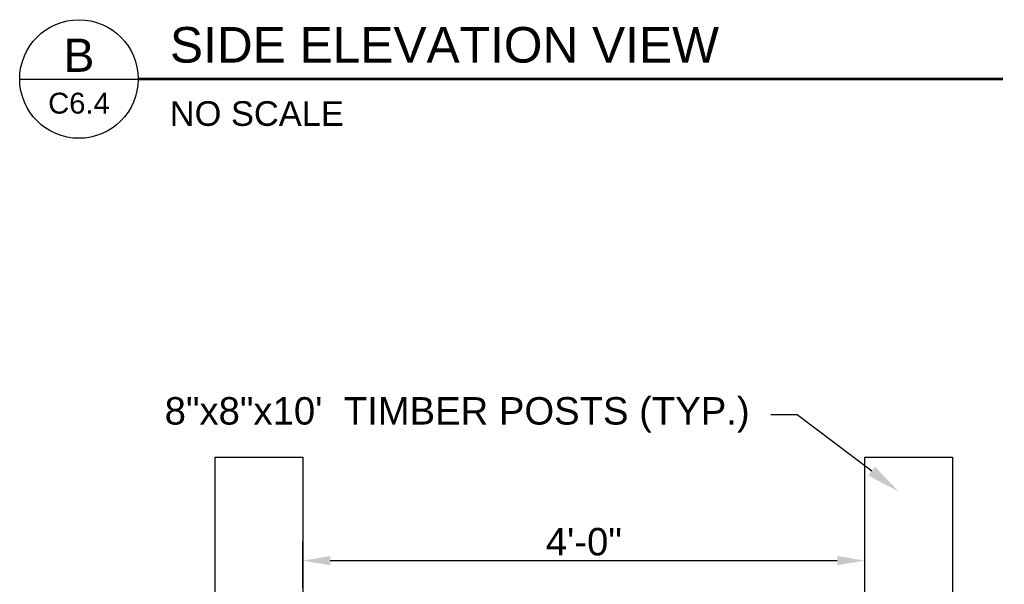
# Model space of a CAD drawing. Header units: feet. Extents: x -114 to 1432, y 355 to 669.
# Tile 90 of 195: x 102 to 186, y 495 to 544. Entities that reach past the tile are written whole.
import ezdxf
from ezdxf import colors
from ezdxf.entities.mleader import LeaderData, LeaderLine
from ezdxf.enums import TextEntityAlignment as Align
from ezdxf.math import Vec2, Vec3

# ---------------------------------------------------------------- set-up
doc = ezdxf.new("R2010")
doc.units = ezdxf.units.FT
doc.header["$MEASUREMENT"] = 0
for name, color, linetype in [('A-POSTS&BEAMS', 5, 'Continuous'), ('G-ANNO-DIM', 2, 'Continuous'), ('G-ANNO-TXT', 7, 'Continuous'), ('Z-SYMS-GENL', 7, 'Continuous')]:
    doc.layers.add(name, color=color, linetype=linetype)
doc.styles.add('Arial', font='arial.ttf')
doc.dimstyles.new('MS-16A', dxfattribs={"dimscale": 13, "dimtxt": 0.18, "dimasz": 0.18, "dimexe": 0.125, "dimexo": 0.0625, "dimgap": 0.03125, "dimtad": 1, "dimdec": 3, "dimzin": 3, "dimdsep": 46, "dimlunit": 4, "dimtxsty": 'Arial', "dimcen": 0.03125, "dimclrd": 2, "dimclre": 2, "dimclrt": 7, "dimadec": 1, "dimazin": 0, "dimtfac": 1, "dimtdec": 3, "dimtofl": 0, "dimtmove": 0, "dimatfit": 3, "dimfxl": 1, "dimtolj": 1, "dimtzin": 0, "dimarcsym": 0})

# ---------------------------------------------------------------- blocks, each defined once
blk = doc.blocks.new('DETAIL-TITLE')
at = {"color": 7, "linetype": 'Continuous'}
blk.add_line((-0.3125, 0), (0.3125, 0), dxfattribs=at)
blk.add_circle((0, 0), 0.3125, dxfattribs=at)
at = {"layer": 'Z-SYMS-GENL', "linetype": 'Continuous', "const_width": 0.0156}
blk.add_lwpolyline([(0.3125, 0), (4.8729, 0)], dxfattribs=at)
at = {"style": 'Arial'}
blk.add_attdef('SCALE', (0.4789, -0.2469), '', height=0.13, dxfattribs=at)
at = {"layer": 'Z-SYMS-GENL', "style": 'Arial'}
blk.add_attdef('DETAIL_TITLE', (0.4798, 0.0866), '', height=0.1875, dxfattribs=at)
at = {"layer": 'Z-SYMS-GENL', "linetype": 'Continuous', "style": 'Arial'}
for tag, height, p in [('X', 0.175, (0, 0.1252)), ('XX', 0.11, (0, -0.1272))]:
    blk.add_attdef(tag, text='', height=height, dxfattribs=at).set_placement(p, align=Align.MIDDLE)
blk = doc.blocks.new('*D654')
at = {"layer": 'Defpoints', "color": 0, "transparency": 16777216}
for p in [(174.35, 497.332), (126.35, 494.158), (174.35, 494.158)]:
    blk.add_point(p, dxfattribs=at)
at = {"layer": 'G-ANNO-DIM', "color": 2, "lineweight": -2, "transparency": 16777216}
for p, q in [((126.35, 494.971), (126.35, 498.957)), ((174.35, 494.971), (174.35, 498.957)), ((128.69, 497.332), (172.01, 497.332))]:
    blk.add_line(p, q, dxfattribs=at)
at = {"layer": 'G-ANNO-DIM', "color": 2, "transparency": 16777216}
for points in [[(128.69, 497.722), (128.69, 496.942), (126.35, 497.332)], [(172.01, 497.722), (172.01, 496.942), (174.35, 497.332)]]:
    blk.add_solid(points, dxfattribs=at)
at = {"layer": 'G-ANNO-DIM', "color": 7, "transparency": 16777216, "insert": (150.35, 498.933), "char_height": 2.34, "attachment_point": 5, "style": 'Arial'}
blk.add_mtext('\\A1;4\'-0"', dxfattribs=at)

msp = doc.modelspace()

# ---------------------------------------------------------------- linework, layer by layer
at = {"layer": 'A-POSTS&BEAMS'}
for points in [[(118.8503, 442.7076), (118.8503, 506.1584), (126.3503, 506.1584), (126.3503, 442.6803)], [(174.3503, 442.6803), (174.3503, 506.1584), (181.8503, 506.1584), (181.8503, 442.7076)]]:
    msp.add_lwpolyline(points, dxfattribs=at)

# ---------------------------------------------------------------- block references
at = {"layer": 'G-ANNO-TXT', "xscale": 16.2, "yscale": 16.2, "zscale": 16.2}
msp.add_blockref('DETAIL-TITLE', (107.2122, 538.4456), dxfattribs=at).add_auto_attribs({'X': 'B', 'XX': 'C6.4', 'DETAIL_TITLE': 'SIDE ELEVATION VIEW', 'SCALE': 'NO SCALE'})

# ---------------------------------------------------------------- dimensions: what is measured, and where the dimension line sits
at = {"layer": 'G-ANNO-DIM'}
dim = msp.add_linear_dim(base=(174.3503, 497.3319), p1=(126.3503, 494.1584), p2=(174.3503, 494.1584), dimstyle='MS-16A', dxfattribs=at)
dim.commit()
dim.dimension.update_dxf_attribs({"geometry": '*D654', "text_midpoint": (150.3503, 498.9329)})

# ---------------------------------------------------------------- leaders
at = {"layer": 'G-ANNO-TXT'}
ml = msp.add_multileader_mtext('Standard', dxfattribs=at)
ml.set_content('8"x8"x10\'  TIMBER POSTS (TYP.)', color=7, style='Arial')
ml.set_leader_properties(color=2, linetype='ByLayer', lineweight=-1)
ml.build(insert=Vec2(0, 0))
ml.multileader.update_dxf_attribs({"dogleg_length": 0.125, "arrow_head_size": 2.88, "scale": 18})
ctx = ml.context
ctx.base_point, ctx.scale, ctx.char_height, ctx.arrow_head_size, ctx.landing_gap_size, ctx.plane_origin = Vec3(112.979, 509.774), 18, 2.34, 2.88, 1.8, Vec3(63.9504, 493.5138)
ctx.text_align_type = 2
notes = []
notes.append((ctx, [(1, (1, 1, 0), (168.5707, 509.774), (-1, 0), 2.25, [(1, [(177.2473, 503.2347)], 0, [])])]))
ctx.mtext.insert, ctx.mtext.alignment, ctx.mtext.flow_direction = Vec3(164.5207, 511.288), 3, 5
for ctx, leaders in notes:
    for number, flags, end, landing, length, lines in leaders:
        leader = LeaderData()
        leader.index, (leader.has_last_leader_line, leader.has_dogleg_vector, leader.attachment_direction) = number, flags
        leader.last_leader_point, leader.dogleg_vector, leader.dogleg_length = Vec3(end), Vec3(landing), length
        for number, points, colour, breaks in lines:
            line = LeaderLine()
            line.index, line.vertices, line.color, line.breaks = number, Vec3.list(points), colors.encode_raw_color(colour), breaks
            leader.lines.append(line)
        ctx.leaders.append(leader)

doc.saveas('drawing.dxf')
